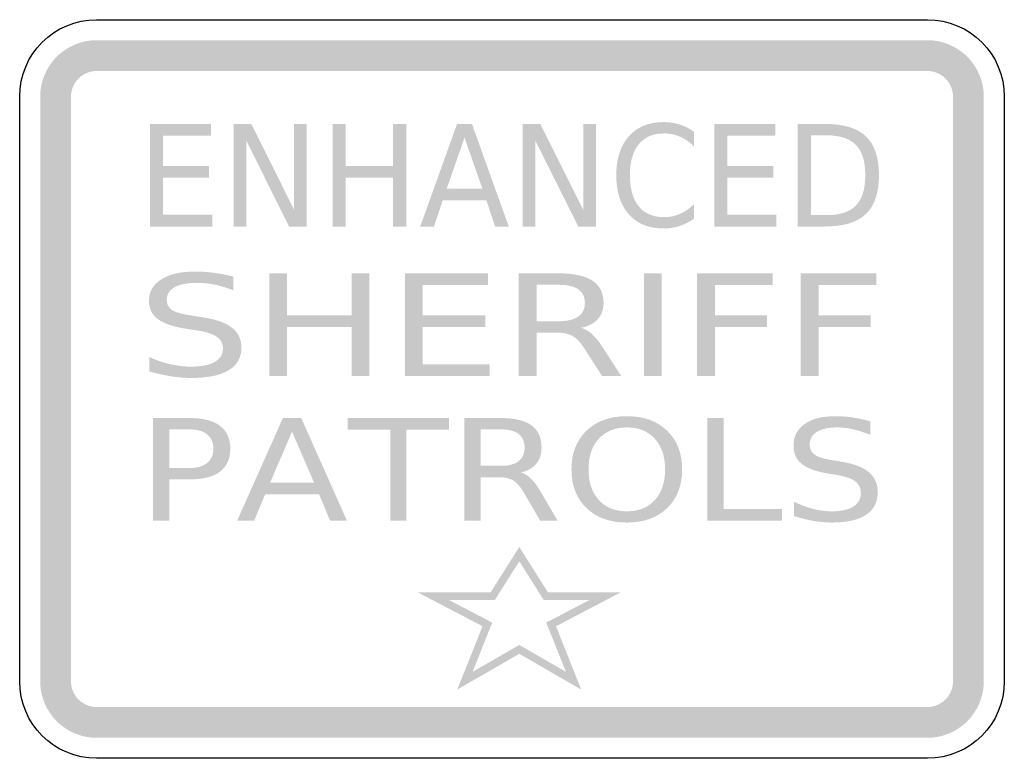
# Model space of a CAD drawing. Header units: inches. Extents: x -0.5 to 0.5, y -0.37 to 0.38.
import ezdxf

# ---------------------------------------------------------------- set-up
doc = ezdxf.new("R2010")
doc.units = ezdxf.units.IN
doc.header["$MEASUREMENT"] = 0

msp = doc.modelspace()

# ---------------------------------------------------------------- hatches: boundary and pattern name
for points in [[(-0.4219, 0.3542), (-0.4275, 0.3539), (-0.4331, 0.3531), (-0.4385, 0.3517), (-0.4438, 0.3498), (-0.4489, 0.3474), (-0.4537, 0.3445), (-0.4582, 0.3412), (-0.4624, 0.3374), (-0.4662, 0.3332), (-0.4695, 0.3287), (-0.4724, 0.3239), (-0.4748, 0.3188), (-0.4767, 0.3135), (-0.4781, 0.3081), (-0.4789, 0.3025), (-0.4792, 0.2969), (-0.4479, 0.2969), (-0.4478, 0.2994), (-0.4474, 0.302), (-0.4468, 0.3044), (-0.4459, 0.3068), (-0.4448, 0.3092), (-0.4435, 0.3113), (-0.442, 0.3134), (-0.4403, 0.3153), (-0.4384, 0.317), (-0.4363, 0.3185), (-0.4341, 0.3198), (-0.4318, 0.3209), (-0.4294, 0.3218), (-0.427, 0.3224), (-0.4244, 0.3228), (-0.4219, 0.3229), (-0.4219, 0.3542)], [(-0.4219, 0.3229), (0.4219, 0.3229), (0.4219, 0.3542), (-0.4219, 0.3542), (-0.4219, 0.3229)], [(0.4792, 0.2969), (0.4789, 0.3025), (0.4781, 0.3081), (0.4767, 0.3135), (0.4748, 0.3188), (0.4724, 0.3239), (0.4695, 0.3287), (0.4662, 0.3332), (0.4624, 0.3374), (0.4582, 0.3412), (0.4537, 0.3445), (0.4489, 0.3474), (0.4438, 0.3498), (0.4385, 0.3517), (0.4331, 0.3531), (0.4275, 0.3539), (0.4219, 0.3542), (0.4219, 0.3229), (0.4244, 0.3228), (0.427, 0.3224), (0.4294, 0.3218), (0.4318, 0.3209), (0.4342, 0.3198), (0.4363, 0.3185), (0.4384, 0.317), (0.4403, 0.3153), (0.442, 0.3134), (0.4435, 0.3113), (0.4448, 0.3092), (0.4459, 0.3068), (0.4468, 0.3044), (0.4474, 0.302), (0.4478, 0.2994), (0.4479, 0.2969), (0.4792, 0.2969)], [(-0.4479, -0.2969), (-0.4479, 0.2969), (-0.4792, 0.2969), (-0.4792, -0.2969), (-0.4479, -0.2969)], [(0.4479, 0.2969), (0.4479, -0.2969), (0.4792, -0.2969), (0.4792, 0.2969), (0.4479, 0.2969)], [(-0.3676, 0.2692), (-0.3057, 0.2692), (-0.3057, 0.2573), (-0.3543, 0.2573), (-0.3543, 0.2265), (-0.3076, 0.2265), (-0.3076, 0.2146), (-0.3543, 0.2146), (-0.3543, 0.1769), (-0.3044, 0.1769), (-0.3044, 0.165), (-0.3676, 0.165), (-0.3676, 0.2692)], [(-0.2827, 0.2692), (-0.2648, 0.2692), (-0.2213, 0.182), (-0.2213, 0.2692), (-0.2085, 0.2692), (-0.2085, 0.165), (-0.2264, 0.165), (-0.2698, 0.2521), (-0.2698, 0.165), (-0.2827, 0.165), (-0.2827, 0.2692)], [(-0.1821, 0.2692), (-0.1689, 0.2692), (-0.1689, 0.2265), (-0.1207, 0.2265), (-0.1207, 0.2692), (-0.1074, 0.2692), (-0.1074, 0.165), (-0.1207, 0.165), (-0.1207, 0.2146), (-0.1689, 0.2146), (-0.1689, 0.165), (-0.1821, 0.165), (-0.1821, 0.2692)], [(0.0109, 0.2692), (0.0288, 0.2692), (0.0723, 0.182), (0.0723, 0.2692), (0.0852, 0.2692), (0.0852, 0.165), (0.0673, 0.165), (0.0238, 0.2521), (0.0238, 0.165), (0.0109, 0.165), (0.0109, 0.2692)], [(0.2054, 0.2692), (0.2674, 0.2692), (0.2674, 0.2573), (0.2187, 0.2573), (0.2187, 0.2265), (0.2654, 0.2265), (0.2654, 0.2146), (0.2187, 0.2146), (0.2187, 0.1769), (0.2686, 0.1769), (0.2686, 0.165), (0.2054, 0.165), (0.2054, 0.2692)], [(-0.2466, 0.1174), (-0.2285, 0.1174), (-0.2285, 0.0747), (-0.1629, 0.0747), (-0.1629, 0.1174), (-0.1448, 0.1174), (-0.1448, 0.0132), (-0.1629, 0.0132), (-0.1629, 0.0628), (-0.2285, 0.0628), (-0.2285, 0.0132), (-0.2466, 0.0132), (-0.2466, 0.1174)], [(-0.1088, 0.1174), (-0.0245, 0.1174), (-0.0245, 0.1055), (-0.0908, 0.1055), (-0.0908, 0.0747), (-0.0272, 0.0747), (-0.0272, 0.0628), (-0.0908, 0.0628), (-0.0908, 0.0251), (-0.0228, 0.0251), (-0.0228, 0.0132), (-0.1088, 0.0132), (-0.1088, 0.1174)], [(0.134, 0.1174), (0.1521, 0.1174), (0.1521, 0.0132), (0.134, 0.0132), (0.134, 0.1174)], [(0.188, 0.1174), (0.2647, 0.1174), (0.2647, 0.1055), (0.2061, 0.1055), (0.2061, 0.0748), (0.259, 0.0748), (0.259, 0.063), (0.2061, 0.063), (0.2061, 0.0132), (0.188, 0.0132), (0.188, 0.1174)], [(0.2933, 0.1174), (0.37, 0.1174), (0.37, 0.1055), (0.3114, 0.1055), (0.3114, 0.0748), (0.3644, 0.0748), (0.3644, 0.063), (0.3114, 0.063), (0.3114, 0.0132), (0.2933, 0.0132), (0.2933, 0.1174)], [(-0.1668, -0.0295), (-0.0641, -0.0295), (-0.0641, -0.0413), (-0.1072, -0.0413), (-0.1072, -0.1336), (-0.1237, -0.1336), (-0.1237, -0.0413), (-0.1668, -0.0413), (-0.1668, -0.0295)], [(0.1985, -0.0295), (0.2149, -0.0295), (0.2149, -0.1218), (0.2741, -0.1218), (0.2741, -0.1336), (0.1985, -0.1336), (0.1985, -0.0295)], [(0.0447, -0.2409), (0.1108, -0.2063), (0.0364, -0.2063), (0.0074, -0.1604), (-0.0216, -0.2063), (-0.0961, -0.2063), (-0.0299, -0.2409), (-0.0556, -0.3052), (0.0074, -0.2689), (0.0703, -0.3052), (0.0447, -0.2409), (0.0348, -0.2372), (0.0548, -0.2872), (0.0074, -0.2599), (-0.04, -0.2872), (-0.0201, -0.2372), (-0.0643, -0.2141), (-0.0173, -0.2141), (0.0074, -0.175), (0.0321, -0.2141), (0.079, -0.2141), (0.0348, -0.2372), (0.0447, -0.2409)], [(-0.4792, -0.2969), (-0.4789, -0.3025), (-0.4781, -0.3081), (-0.4767, -0.3135), (-0.4748, -0.3188), (-0.4724, -0.3239), (-0.4695, -0.3287), (-0.4662, -0.3332), (-0.4624, -0.3374), (-0.4582, -0.3412), (-0.4537, -0.3445), (-0.4489, -0.3474), (-0.4438, -0.3498), (-0.4385, -0.3517), (-0.4331, -0.3531), (-0.4275, -0.3539), (-0.4219, -0.3542), (-0.4219, -0.3229), (-0.4244, -0.3228), (-0.427, -0.3224), (-0.4294, -0.3218), (-0.4318, -0.3209), (-0.4341, -0.3198), (-0.4363, -0.3185), (-0.4384, -0.317), (-0.4403, -0.3153), (-0.442, -0.3134), (-0.4435, -0.3113), (-0.4448, -0.3091), (-0.4459, -0.3068), (-0.4468, -0.3044), (-0.4474, -0.302), (-0.4478, -0.2994), (-0.4479, -0.2969), (-0.4792, -0.2969)], [(0.4219, -0.3542), (0.4275, -0.3539), (0.4331, -0.3531), (0.4385, -0.3517), (0.4438, -0.3498), (0.4489, -0.3474), (0.4537, -0.3445), (0.4582, -0.3412), (0.4624, -0.3374), (0.4662, -0.3332), (0.4695, -0.3287), (0.4724, -0.3239), (0.4748, -0.3188), (0.4767, -0.3135), (0.4781, -0.3081), (0.4789, -0.3025), (0.4792, -0.2969), (0.4479, -0.2969), (0.4478, -0.2994), (0.4474, -0.302), (0.4468, -0.3044), (0.4459, -0.3068), (0.4448, -0.3091), (0.4435, -0.3113), (0.442, -0.3134), (0.4403, -0.3153), (0.4384, -0.317), (0.4363, -0.3185), (0.4342, -0.3198), (0.4318, -0.3209), (0.4294, -0.3218), (0.427, -0.3224), (0.4244, -0.3228), (0.4219, -0.3229), (0.4219, -0.3542)], [(0.4219, -0.3229), (-0.4219, -0.3229), (-0.4219, -0.3542), (0.4219, -0.3542), (0.4219, -0.3229)]]:
    msp.add_hatch(color=7).paths.add_polyline_path(points)
h = msp.add_hatch(color=7)
edge = h.paths.add_edge_path()
edge.add_line((0.1849, 0.2611), (0.1849, 0.2463))
edge.add_spline(control_points=[(0.1849, 0.2463), (0.1804, 0.2507), (0.1757, 0.254), (0.1706, 0.2562), (0.1655, 0.2584), (0.1602, 0.2595), (0.1545, 0.2595), (0.1433, 0.2595), (0.1347, 0.2558), (0.1287, 0.2485), (0.1228, 0.2413), (0.1198, 0.2307), (0.1198, 0.217), (0.1198, 0.2032), (0.1228, 0.1927), (0.1287, 0.1855), (0.1347, 0.1782), (0.1433, 0.1745), (0.1545, 0.1745), (0.1602, 0.1745), (0.1655, 0.1756), (0.1706, 0.1778), (0.1757, 0.18), (0.1804, 0.1833), (0.1849, 0.1877)], knot_values=[0, 0, 0, 0, 1, 1, 1, 2, 2, 2, 3, 3, 3, 4, 4, 4, 5, 5, 5, 6, 6, 6, 7, 7, 7, 8, 8, 8, 8], degree=3, periodic=0)
edge.add_line((0.1849, 0.1877), (0.1849, 0.173))
edge.add_spline(control_points=[(0.1849, 0.173), (0.1803, 0.1697), (0.1754, 0.1672), (0.1702, 0.1655), (0.165, 0.1638), (0.1595, 0.163), (0.1537, 0.163), (0.1389, 0.163), (0.1272, 0.1678), (0.1186, 0.1774), (0.1101, 0.1871), (0.1059, 0.2003), (0.1059, 0.217), (0.1059, 0.2337), (0.1101, 0.2469), (0.1186, 0.2566), (0.1272, 0.2662), (0.1389, 0.271), (0.1537, 0.271), (0.1596, 0.271), (0.1651, 0.2702), (0.1703, 0.2686), (0.1755, 0.2669), (0.1804, 0.2644), (0.1849, 0.2611)], knot_values=[0, 0, 0, 0, 1, 1, 1, 2, 2, 2, 3, 3, 3, 4, 4, 4, 5, 5, 5, 6, 6, 6, 7, 7, 7, 8, 8, 8, 8], degree=3, periodic=0)
h = msp.add_hatch(color=7)
h.paths.add_polyline_path([(-0.0558, 0.2692), (-0.0407, 0.2692), (-0.0033, 0.165), (-0.0171, 0.165), (-0.0261, 0.1917), (-0.0703, 0.1917), (-0.0792, 0.165), (-0.0932, 0.165), (-0.0558, 0.2692)])
h.paths.add_polyline_path([(-0.0482, 0.2553), (-0.0663, 0.2034), (-0.0301, 0.2034), (-0.0482, 0.2553)], flags=0)
h = msp.add_hatch(color=7)
edge = h.paths.add_edge_path()
edge.add_line((0.2903, 0.2692), (0.3176, 0.2692))
edge.add_spline(control_points=[(0.3176, 0.2692), (0.3366, 0.2692), (0.3505, 0.265), (0.3594, 0.2566), (0.3683, 0.2482), (0.3727, 0.235), (0.3727, 0.2172), (0.3727, 0.1992), (0.3683, 0.186), (0.3593, 0.1776), (0.3504, 0.1692), (0.3365, 0.165), (0.3176, 0.165)], knot_values=[0, 0, 0, 0, 1, 1, 1, 2, 2, 2, 3, 3, 3, 4, 4, 4, 4], degree=3, periodic=0)
edge.add_line((0.3176, 0.165), (0.2903, 0.165))
edge.add_line((0.2903, 0.165), (0.2903, 0.2692))
edge = h.paths.add_edge_path(flags=0)
edge.add_line((0.3036, 0.2576), (0.3036, 0.1766))
edge.add_line((0.3036, 0.1766), (0.3196, 0.1766))
edge.add_spline(control_points=[(0.3196, 0.1766), (0.3331, 0.1766), (0.343, 0.1798), (0.3493, 0.1863), (0.3556, 0.1929), (0.3588, 0.2031), (0.3588, 0.2172), (0.3588, 0.2311), (0.3556, 0.2414), (0.3493, 0.2478), (0.343, 0.2543), (0.3331, 0.2576), (0.3196, 0.2576)], knot_values=[0, 0, 0, 0, 1, 1, 1, 2, 2, 2, 3, 3, 3, 4, 4, 4, 4], degree=3, periodic=0)
edge.add_line((0.3196, 0.2576), (0.3036, 0.2576))
h = msp.add_hatch(color=7)
edge = h.paths.add_edge_path()
edge.add_line((-0.2829, 0.114), (-0.2829, 0.1002))
edge.add_spline(control_points=[(-0.2829, 0.1002), (-0.2897, 0.1028), (-0.2961, 0.1047), (-0.3022, 0.106), (-0.3083, 0.1072), (-0.3142, 0.1078), (-0.3198, 0.1078), (-0.3297, 0.1078), (-0.3373, 0.1064), (-0.3426, 0.1034), (-0.348, 0.1004), (-0.3506, 0.0962), (-0.3506, 0.0907), (-0.3506, 0.0861), (-0.3489, 0.0826), (-0.3453, 0.0802), (-0.3418, 0.0779), (-0.335, 0.076), (-0.3251, 0.0746)], knot_values=[0, 0, 0, 0, 1, 1, 1, 2, 2, 2, 3, 3, 3, 4, 4, 4, 5, 5, 5, 6, 6, 6, 6], degree=3, periodic=0)
edge.add_line((-0.3251, 0.0746), (-0.3143, 0.0728))
edge.add_spline(control_points=[(-0.3143, 0.0728), (-0.3007, 0.0708), (-0.2908, 0.0673), (-0.2844, 0.0622), (-0.278, 0.0572), (-0.2748, 0.0504), (-0.2748, 0.042), (-0.2748, 0.0319), (-0.2791, 0.0242), (-0.2878, 0.019), (-0.2964, 0.0138), (-0.3091, 0.0112), (-0.3259, 0.0112), (-0.3322, 0.0112), (-0.339, 0.0118), (-0.3461, 0.0129), (-0.3532, 0.014), (-0.3606, 0.0157), (-0.3682, 0.0178)], knot_values=[0, 0, 0, 0, 1, 1, 1, 2, 2, 2, 3, 3, 3, 4, 4, 4, 5, 5, 5, 6, 6, 6, 6], degree=3, periodic=0)
edge.add_line((-0.3682, 0.0178), (-0.3682, 0.0324))
edge.add_spline(control_points=[(-0.3682, 0.0324), (-0.3609, 0.0291), (-0.3537, 0.0267), (-0.3467, 0.0251), (-0.3396, 0.0235), (-0.3327, 0.0227), (-0.3259, 0.0227), (-0.3156, 0.0227), (-0.3077, 0.0242), (-0.302, 0.0274), (-0.2964, 0.0306), (-0.2936, 0.0351), (-0.2936, 0.0409), (-0.2936, 0.0461), (-0.2956, 0.0501), (-0.2996, 0.0529), (-0.3037, 0.0558), (-0.3103, 0.058), (-0.3195, 0.0594)], knot_values=[0, 0, 0, 0, 1, 1, 1, 2, 2, 2, 3, 3, 3, 4, 4, 4, 5, 5, 5, 6, 6, 6, 6], degree=3, periodic=0)
edge.add_line((-0.3195, 0.0594), (-0.3305, 0.0611))
edge.add_spline(control_points=[(-0.3305, 0.0611), (-0.344, 0.0632), (-0.3537, 0.0665), (-0.3597, 0.0709), (-0.3657, 0.0754), (-0.3687, 0.0816), (-0.3687, 0.0896), (-0.3687, 0.0988), (-0.3646, 0.106), (-0.3562, 0.1113), (-0.3479, 0.1166), (-0.3365, 0.1193), (-0.3219, 0.1193), (-0.3156, 0.1193), (-0.3092, 0.1188), (-0.3027, 0.118), (-0.2962, 0.1171), (-0.2896, 0.1158), (-0.2829, 0.114)], knot_values=[0, 0, 0, 0, 1, 1, 1, 2, 2, 2, 3, 3, 3, 4, 4, 4, 5, 5, 5, 6, 6, 6, 6], degree=3, periodic=0)
h = msp.add_hatch(color=7)
edge = h.paths.add_edge_path()
edge.add_spline(control_points=[(0.0701, 0.0621), (0.074, 0.0611), (0.0778, 0.0589), (0.0815, 0.0555), (0.0851, 0.0522), (0.0888, 0.0476), (0.0925, 0.0417)], knot_values=[0, 0, 0, 0, 1, 1, 1, 2, 2, 2, 2], degree=3, periodic=0)
edge.add_line((0.0925, 0.0417), (0.1109, 0.0132))
edge.add_line((0.1109, 0.0132), (0.0914, 0.0132))
edge.add_line((0.0914, 0.0132), (0.0743, 0.04))
edge.add_spline(control_points=[(0.0743, 0.04), (0.0699, 0.0469), (0.0657, 0.0516), (0.0615, 0.0538), (0.0574, 0.0561), (0.0517, 0.0573), (0.0446, 0.0573)], knot_values=[0, 0, 0, 0, 1, 1, 1, 2, 2, 2, 2], degree=3, periodic=0)
edge.add_line((0.0446, 0.0573), (0.0249, 0.0573))
edge.add_line((0.0249, 0.0573), (0.0249, 0.0132))
edge.add_line((0.0249, 0.0132), (0.0068, 0.0132))
edge.add_line((0.0068, 0.0132), (0.0068, 0.1174))
edge.add_line((0.0068, 0.1174), (0.0476, 0.1174))
edge.add_spline(control_points=[(0.0476, 0.1174), (0.0629, 0.1174), (0.0743, 0.1149), (0.0818, 0.1099), (0.0892, 0.105), (0.093, 0.0974), (0.093, 0.0874), (0.093, 0.0808), (0.091, 0.0754), (0.0872, 0.0711), (0.0833, 0.0667), (0.0776, 0.0637), (0.0701, 0.0621)], knot_values=[0, 0, 0, 0, 1, 1, 1, 2, 2, 2, 3, 3, 3, 4, 4, 4, 4], degree=3, periodic=0)
edge = h.paths.add_edge_path(flags=0)
edge.add_line((0.0249, 0.1058), (0.0249, 0.0688))
edge.add_line((0.0249, 0.0688), (0.0476, 0.0688))
edge.add_spline(control_points=[(0.0476, 0.0688), (0.0563, 0.0688), (0.0629, 0.0704), (0.0673, 0.0736), (0.0718, 0.0767), (0.074, 0.0813), (0.074, 0.0874), (0.074, 0.0935), (0.0718, 0.0981), (0.0673, 0.1012), (0.0629, 0.1043), (0.0563, 0.1058), (0.0476, 0.1058)], knot_values=[0, 0, 0, 0, 1, 1, 1, 2, 2, 2, 3, 3, 3, 4, 4, 4, 4], degree=3, periodic=0)
edge.add_line((0.0476, 0.1058), (0.0249, 0.1058))
h = msp.add_hatch(color=7)
edge = h.paths.add_edge_path()
edge.add_line((-0.3645, -0.0295), (-0.3274, -0.0295))
edge.add_spline(control_points=[(-0.3274, -0.0295), (-0.3138, -0.0295), (-0.3035, -0.0321), (-0.2965, -0.0374), (-0.2896, -0.0427), (-0.2861, -0.0504), (-0.2861, -0.0606), (-0.2861, -0.0709), (-0.2896, -0.0786), (-0.2965, -0.0839), (-0.3035, -0.0891), (-0.3138, -0.0918), (-0.3274, -0.0918)], knot_values=[0, 0, 0, 0, 1, 1, 1, 2, 2, 2, 3, 3, 3, 4, 4, 4, 4], degree=3, periodic=0)
edge.add_line((-0.3274, -0.0918), (-0.348, -0.0918))
edge.add_line((-0.348, -0.0918), (-0.348, -0.1336))
edge.add_line((-0.348, -0.1336), (-0.3645, -0.1336))
edge.add_line((-0.3645, -0.1336), (-0.3645, -0.0295))
edge = h.paths.add_edge_path(flags=0)
edge.add_line((-0.348, -0.041), (-0.348, -0.0802))
edge.add_line((-0.348, -0.0802), (-0.3274, -0.0802))
edge.add_spline(control_points=[(-0.3274, -0.0802), (-0.3197, -0.0802), (-0.3138, -0.0785), (-0.3096, -0.0751), (-0.3054, -0.0717), (-0.3033, -0.0669), (-0.3033, -0.0606), (-0.3033, -0.0543), (-0.3054, -0.0495), (-0.3096, -0.0461), (-0.3138, -0.0427), (-0.3197, -0.041), (-0.3274, -0.041)], knot_values=[0, 0, 0, 0, 1, 1, 1, 2, 2, 2, 3, 3, 3, 4, 4, 4, 4], degree=3, periodic=0)
edge.add_line((-0.3274, -0.041), (-0.348, -0.041))
h = msp.add_hatch(color=7)
h.paths.add_polyline_path([(-0.2327, -0.0295), (-0.214, -0.0295), (-0.1677, -0.1336), (-0.1848, -0.1336), (-0.1959, -0.1069), (-0.2507, -0.1069), (-0.2618, -0.1336), (-0.2791, -0.1336), (-0.2327, -0.0295)])
h.paths.add_polyline_path([(-0.2234, -0.0433), (-0.2457, -0.0952), (-0.201, -0.0952), (-0.2234, -0.0433)], flags=0)
h = msp.add_hatch(color=7)
edge = h.paths.add_edge_path()
edge.add_spline(control_points=[(0.0092, -0.0848), (0.0128, -0.0858), (0.0162, -0.088), (0.0195, -0.0913), (0.0229, -0.0947), (0.0262, -0.0993), (0.0296, -0.1052)], knot_values=[0, 0, 0, 0, 1, 1, 1, 2, 2, 2, 2], degree=3, periodic=0)
edge.add_line((0.0296, -0.1052), (0.0463, -0.1336))
edge.add_line((0.0463, -0.1336), (0.0286, -0.1336))
edge.add_line((0.0286, -0.1336), (0.013, -0.1069))
edge.add_spline(control_points=[(0.013, -0.1069), (0.0091, -0.0999), (0.0052, -0.0953), (0.0014, -0.093), (-0.0024, -0.0907), (-0.0075, -0.0896), (-0.014, -0.0896)], knot_values=[0, 0, 0, 0, 1, 1, 1, 2, 2, 2, 2], degree=3, periodic=0)
edge.add_line((-0.014, -0.0896), (-0.0319, -0.0896))
edge.add_line((-0.0319, -0.0896), (-0.0319, -0.1336))
edge.add_line((-0.0319, -0.1336), (-0.0484, -0.1336))
edge.add_line((-0.0484, -0.1336), (-0.0484, -0.0295))
edge.add_line((-0.0484, -0.0295), (-0.0113, -0.0295))
edge.add_spline(control_points=[(-0.0113, -0.0295), (0.0026, -0.0295), (0.013, -0.0319), (0.0198, -0.0369), (0.0266, -0.0419), (0.03, -0.0494), (0.03, -0.0595), (0.03, -0.066), (0.0283, -0.0715), (0.0247, -0.0758), (0.0212, -0.0801), (0.016, -0.0831), (0.0092, -0.0848)], knot_values=[0, 0, 0, 0, 1, 1, 1, 2, 2, 2, 3, 3, 3, 4, 4, 4, 4], degree=3, periodic=0)
edge = h.paths.add_edge_path(flags=0)
edge.add_line((-0.0319, -0.041), (-0.0319, -0.078))
edge.add_line((-0.0319, -0.078), (-0.0113, -0.078))
edge.add_spline(control_points=[(-0.0113, -0.078), (-0.0033, -0.078), (0.0027, -0.0764), (0.0067, -0.0733), (0.0107, -0.0702), (0.0128, -0.0656), (0.0128, -0.0595), (0.0128, -0.0534), (0.0107, -0.0488), (0.0067, -0.0457), (0.0027, -0.0426), (-0.0033, -0.041), (-0.0113, -0.041)], knot_values=[0, 0, 0, 0, 1, 1, 1, 2, 2, 2, 3, 3, 3, 4, 4, 4, 4], degree=3, periodic=0)
edge.add_line((-0.0113, -0.041), (-0.0319, -0.041))
h = msp.add_hatch(color=7)
edge = h.paths.add_edge_path()
edge.add_spline(control_points=[(0.1167, -0.0276), (0.1337, -0.0276), (0.1473, -0.0325), (0.1575, -0.0423), (0.1677, -0.0521), (0.1728, -0.0652), (0.1728, -0.0816), (0.1728, -0.0981), (0.1677, -0.1112), (0.1575, -0.121), (0.1473, -0.1308), (0.1337, -0.1356), (0.1167, -0.1356), (0.0996, -0.1356), (0.086, -0.1308), (0.0757, -0.121), (0.0655, -0.1112), (0.0604, -0.0981), (0.0604, -0.0816), (0.0604, -0.0652), (0.0655, -0.0521), (0.0757, -0.0423), (0.086, -0.0325), (0.0996, -0.0276), (0.1167, -0.0276)], knot_values=[0, 0, 0, 0, 1, 1, 1, 2, 2, 2, 3, 3, 3, 4, 4, 4, 5, 5, 5, 6, 6, 6, 7, 7, 7, 8, 8, 8, 8], degree=3, periodic=0)
edge = h.paths.add_edge_path(flags=0)
edge.add_spline(control_points=[(0.1167, -0.039), (0.1047, -0.039), (0.0952, -0.0428), (0.0882, -0.0505), (0.0812, -0.0581), (0.0777, -0.0685), (0.0777, -0.0816), (0.0777, -0.0948), (0.0812, -0.1051), (0.0882, -0.1128), (0.0952, -0.1204), (0.1047, -0.1242), (0.1167, -0.1242), (0.1286, -0.1242), (0.1381, -0.1204), (0.145, -0.1128), (0.152, -0.1051), (0.1555, -0.0948), (0.1555, -0.0816), (0.1555, -0.0685), (0.152, -0.0581), (0.145, -0.0505), (0.1381, -0.0428), (0.1286, -0.039), (0.1167, -0.039)], knot_values=[0, 0, 0, 0, 1, 1, 1, 2, 2, 2, 3, 3, 3, 4, 4, 4, 5, 5, 5, 6, 6, 6, 7, 7, 7, 8, 8, 8, 8], degree=3, periodic=0)
h = msp.add_hatch(color=7)
edge = h.paths.add_edge_path()
edge.add_line((0.364, -0.0329), (0.364, -0.0466))
edge.add_spline(control_points=[(0.364, -0.0466), (0.3578, -0.0441), (0.352, -0.0422), (0.3464, -0.0409), (0.3409, -0.0396), (0.3355, -0.039), (0.3304, -0.039), (0.3214, -0.039), (0.3145, -0.0405), (0.3097, -0.0435), (0.3048, -0.0465), (0.3024, -0.0507), (0.3024, -0.0562), (0.3024, -0.0608), (0.304, -0.0643), (0.3072, -0.0666), (0.3104, -0.069), (0.3166, -0.0709), (0.3256, -0.0723)], knot_values=[0, 0, 0, 0, 1, 1, 1, 2, 2, 2, 3, 3, 3, 4, 4, 4, 5, 5, 5, 6, 6, 6, 6], degree=3, periodic=0)
edge.add_line((0.3256, -0.0723), (0.3355, -0.074))
edge.add_spline(control_points=[(0.3355, -0.074), (0.3478, -0.076), (0.3568, -0.0796), (0.3626, -0.0846), (0.3685, -0.0897), (0.3714, -0.0964), (0.3714, -0.1049), (0.3714, -0.115), (0.3674, -0.1226), (0.3596, -0.1278), (0.3517, -0.133), (0.3401, -0.1356), (0.3249, -0.1356), (0.3191, -0.1356), (0.313, -0.1351), (0.3065, -0.134), (0.3, -0.1329), (0.2933, -0.1312), (0.2864, -0.129)], knot_values=[0, 0, 0, 0, 1, 1, 1, 2, 2, 2, 3, 3, 3, 4, 4, 4, 5, 5, 5, 6, 6, 6, 6], degree=3, periodic=0)
edge.add_line((0.2864, -0.129), (0.2864, -0.1145))
edge.add_spline(control_points=[(0.2864, -0.1145), (0.2931, -0.1177), (0.2996, -0.1201), (0.306, -0.1218), (0.3124, -0.1234), (0.3187, -0.1242), (0.3249, -0.1242), (0.3342, -0.1242), (0.3415, -0.1226), (0.3466, -0.1195), (0.3517, -0.1163), (0.3543, -0.1118), (0.3543, -0.1059), (0.3543, -0.1008), (0.3524, -0.0968), (0.3488, -0.0939), (0.3451, -0.091), (0.3391, -0.0889), (0.3307, -0.0874)], knot_values=[0, 0, 0, 0, 1, 1, 1, 2, 2, 2, 3, 3, 3, 4, 4, 4, 5, 5, 5, 6, 6, 6, 6], degree=3, periodic=0)
edge.add_line((0.3307, -0.0874), (0.3207, -0.0858))
edge.add_spline(control_points=[(0.3207, -0.0858), (0.3084, -0.0837), (0.2996, -0.0804), (0.2941, -0.0759), (0.2886, -0.0715), (0.2859, -0.0653), (0.2859, -0.0573), (0.2859, -0.0481), (0.2897, -0.0408), (0.2973, -0.0355), (0.3048, -0.0302), (0.3152, -0.0276), (0.3285, -0.0276), (0.3342, -0.0276), (0.34, -0.028), (0.346, -0.0289), (0.3519, -0.0298), (0.3579, -0.0311), (0.364, -0.0329)], knot_values=[0, 0, 0, 0, 1, 1, 1, 2, 2, 2, 3, 3, 3, 4, 4, 4, 5, 5, 5, 6, 6, 6, 6], degree=3, periodic=0)

# ---------------------------------------------------------------- linework, layer by layer
at = {"color": 7}
for points in [[(-0.4219, 0.375), (0.4219, 0.375)], [(-0.5, -0.2969), (-0.5, 0.2969)], [(0.5, 0.2969), (0.5, -0.2969)], [(0.4219, -0.375), (-0.4219, -0.375)]]:
    msp.add_lwpolyline(points, dxfattribs=at)
for points in [[(-0.5, 0.2969), (-0.5, 0.34), (-0.465, 0.375), (-0.4219, 0.375)], [(0.4219, 0.375), (0.465, 0.375), (0.5, 0.34), (0.5, 0.2969)], [(-0.4219, -0.375), (-0.465, -0.375), (-0.5, -0.34), (-0.5, -0.2969)], [(0.5, -0.2969), (0.5, -0.34), (0.465, -0.375), (0.4219, -0.375)]]:
    msp.add_open_spline(points, degree=3, dxfattribs=at)

doc.saveas('drawing.dxf')
